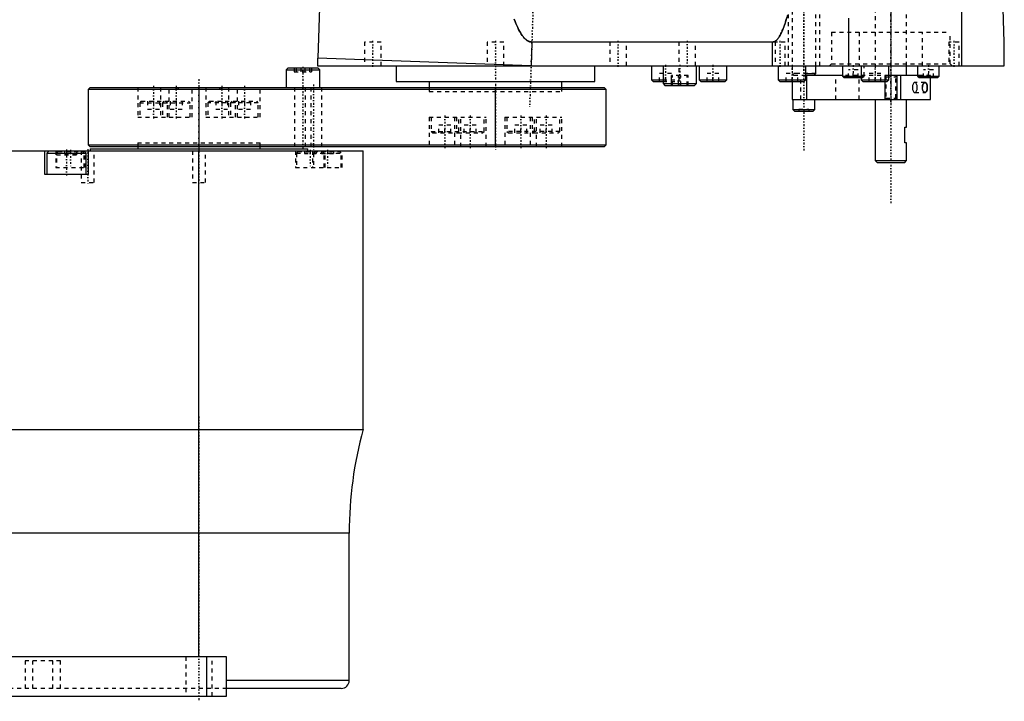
# Model space of a CAD drawing. Extents: x -209 to 204, y -3 to 513.
# Tile 2 of 3: x -45 to 204, y -3 to 169. Entities that reach past the tile are written whole.
import ezdxf

# ---------------------------------------------------------------- set-up
doc = ezdxf.new("R2010")
doc.units = 0
doc.linetypes.add('CENTER', pattern=[1.5, 0.45, -0.5, 0.05, -0.5])
doc.linetypes.add('DASHED', pattern=[2, 1, -1])
for name, color, linetype in [('AM_0', 7, 'CONTINUOUS'), ('AM_10', 7, 'CONTINUOUS'), ('AM_3', 7, 'DASHED'), ('AM_7', 7, 'CENTER')]:
    doc.layers.add(name, color=color, linetype=linetype)

msp = doc.modelspace()

# ---------------------------------------------------------------- linework, layer by layer
at = {"layer": 'AM_0', "color": 7, "linetype": 'CONTINUOUS'}
for p, q in [((192.98, 157.5), (192.98, 358.3)), ((203.7, 163.5), (196.9, 358.3)), ((36.28, 338.3), (30.03, 159.38)), ((164.38, 157.5), (164.38, 169.5)), ((84.21, 163.5), (84, 157.5)), ((145.1, 163.5), (84.21, 163.5)), ((145.1, 157.5), (145.1, 163.5)), ((203.7, 157.5), (203.7, 163.5)), ((22.53, 157), (22.03, 156.5)), ((22.53, 157), (30.03, 157)), ((30, 159.39), (30, 157.5)), ((84, 157.5), (30, 159.39)), ((30, 157.5), (203.7, 157.5)), ((30.53, 156.5), (30.03, 157)), ((49.9, 157.5), (49.9, 153.5)), ((100.1, 153.5), (100.1, 157.5)), ((114.5, 157.5), (114.5, 153.9)), ((117.37, 157.5), (117.37, 153)), ((125.87, 153), (125.87, 157.5)), ((126.5, 157.5), (126.5, 153.9)), ((133.5, 153.9), (133.5, 157.5)), ((146.5, 157.5), (146.5, 153.9)), ((153.5, 153.9), (153.5, 157.5)), ((156, 155.5), (156, 157.5)), ((162.75, 157.5), (162.75, 154.9)), ((167.5, 157.5), (167.5, 153.9)), ((174.5, 153.9), (174.5, 157.5)), ((179, 155), (179, 157.5)), ((181.75, 157.5), (181.75, 154.9)), ((187.25, 154.9), (187.25, 157.5)), ((22.03, 156.5), (22.03, 152)), ((22.03, 156.5), (30.53, 156.5)), ((30.53, 152), (30.53, 156.5)), ((153.5, 155.5), (156, 155.5)), ((162.75, 155), (153.5, 155)), ((153.76, 149), (153.76, 155)), ((155.5, 155), (156, 155.5)), ((162.75, 154.9), (163.15, 154.5)), ((162.75, 154.9), (167.5, 154.9)), ((163.15, 154.5), (167.5, 154.5)), ((181.76, 155), (174.5, 155)), ((177.53, 149), (177.53, 155)), ((181.75, 154.9), (182.15, 154.5)), ((181.75, 154.9), (187.25, 154.9)), ((182.15, 154.5), (186.85, 154.5)), ((185, 149), (185, 154.5)), ((186.85, 154.5), (187.25, 154.9)), ((-27.5, 152), (-28, 151.5)), ((-27.5, 152), (102.5, 152)), ((0, 152), (0, 137)), ((49.9, 153.5), (100.1, 153.5)), ((58.25, 153.5), (58.25, 152)), ((75, 137), (75, 152)), ((91.75, 152), (91.75, 153.5)), ((103, 151.5), (102.5, 152)), ((114.5, 153.9), (114.9, 153.5)), ((114.5, 153.9), (117.37, 153.9)), ((114.9, 153.5), (117.37, 153.5)), ((117.37, 153), (117.87, 152.5)), ((117.37, 153), (125.87, 153)), ((117.87, 152.5), (125.37, 152.5)), ((125.37, 152.5), (125.87, 153)), ((126.5, 153.9), (126.9, 153.5)), ((126.5, 153.9), (133.5, 153.9)), ((126.9, 153.5), (133.1, 153.5)), ((133.1, 153.5), (133.5, 153.9)), ((146.5, 153.9), (146.9, 153.5)), ((146.5, 153.9), (153.5, 153.9)), ((146.9, 153.5), (153.1, 153.5)), ((150, 153.5), (150, 149)), ((153.1, 153.5), (153.5, 153.9)), ((167.5, 153.9), (167.9, 153.5)), ((167.5, 153.9), (174.5, 153.9)), ((167.9, 153.5), (174.1, 153.5)), ((174.1, 153.5), (174.5, 153.9)), ((-28, 151.5), (-28, 137.5)), ((103, 151.5), (-28, 151.5)), ((103, 137.5), (103, 151.5)), ((150, 149), (185, 149)), ((150.25, 149), (150.25, 146.4)), ((155.75, 146.4), (155.75, 149)), ((171, 149), (171, 133.5)), ((179, 142), (179, 149)), ((150.25, 146.4), (150.65, 146)), ((150.25, 146.4), (155.75, 146.4)), ((150.65, 146), (155.35, 146)), ((155.35, 146), (155.75, 146.4)), ((178.5, 142), (179, 142)), ((178.5, 138), (178.5, 142)), ((-28, 137.5), (-27.5, 137)), ((-28, 137.5), (103, 137.5)), ((102.5, 137), (-27.5, 137)), ((-15.5, 137), (-15.5, 136.5)), ((15.5, 136.5), (15.5, 137)), ((102.5, 137), (103, 137.5)), ((179, 138), (178.5, 138)), ((179, 133.5), (179, 138)), ((-175, 136), (41.5, 136)), ((-39, 130), (-39, 136)), ((-37.9, 136), (-38.5, 135.4)), ((-38.5, 135.4), (-38.5, 130)), ((-38.5, 135.4), (-28.5, 135.4)), ((-28.5, 135.4), (-29.1, 136)), ((-28.5, 130), (-28.5, 135.4)), ((-28, 136), (-28, 130)), ((-27.5, 136.5), (-27.5, 136)), ((-27.5, 136.5), (27.5, 136.5)), ((0, 8), (0, 136)), ((27.5, 136), (27.5, 136.5)), ((41.5, 65.52), (41.5, 136)), ((171, 133.5), (171.5, 133)), ((171, 133.5), (179, 133.5)), ((171.5, 133), (178.5, 133)), ((178.5, 133), (179, 133.5)), ((-28, 130), (-39, 130)), ((-126.95, 65.52), (41.5, 65.52)), ((38, 39.3), (-126.95, 39.3)), ((38, 2), (38, 39.3)), ((7, 8), (-157.3, 8)), ((2, -2), (2, 8)), ((7, -2), (7, 8)), ((38, 2), (7, 2)), ((36, 0), (7, 0)), ((-131, -2), (7, -2))]:
    msp.add_line(p, q, dxfattribs=at)
for points in [[(148.86, 170.28, 0), (148.18, 168.04, 0), (147.78, 166.94, 0), (147.67, 166.66, 0), (147.55, 166.38, 0), (147.5, 166.25, 0), (147.44, 166.12, 0), (147.33, 165.87, 0), (147.21, 165.63, 0), (147.16, 165.52, 0), (147.1, 165.41, 0), (146.98, 165.2, 0), (146.87, 165, 0), (146.81, 164.9, 0), (146.76, 164.81, 0), (146.64, 164.64, 0), (146.53, 164.47, 0), (146.41, 164.32, 0), (146.3, 164.19, 0), (146.19, 164.06, 0), (146.13, 164.01, 0), (146.07, 163.95, 0), (145.96, 163.85, 0), (145.89, 163.8, 0), (145.87, 163.78, 0), (145.85, 163.77, 0), (145.84, 163.76, 0), (145.83, 163.76, 0), (145.81, 163.74, 0), (145.8, 163.73, 0), (145.78, 163.72, 0), (145.76, 163.71, 0), (145.74, 163.69, 0), (145.73, 163.69, 0), (145.72, 163.68, 0), (145.7, 163.67, 0), (145.68, 163.66, 0), (145.66, 163.65, 0), (145.64, 163.64, 0), (145.62, 163.63, 0), (145.61, 163.63, 0), (145.6, 163.62, 0), (145.59, 163.61, 0), (145.57, 163.6, 0), (145.55, 163.6, 0), (145.53, 163.59, 0), (145.51, 163.58, 0), (145.5, 163.58, 0), (145.49, 163.57, 0), (145.47, 163.57, 0), (145.45, 163.56, 0), (145.44, 163.56, 0), (145.43, 163.55, 0), (145.41, 163.55, 0), (145.4, 163.54, 0), (145.39, 163.54, 0), (145.38, 163.54, 0), (145.36, 163.53, 0), (145.34, 163.53, 0), (145.32, 163.52, 0), (145.3, 163.52, 0), (145.28, 163.52, 0), (145.27, 163.51, 0), (145.26, 163.51, 0), (145.24, 163.51, 0), (145.22, 163.51, 0), (145.2, 163.51, 0), (145.19, 163.5, 0), (145.17, 163.5, 0), (145.16, 163.5, 0), (145.15, 163.5, 0), (145.13, 163.5, 0), (145.11, 163.5, 0), (145.1, 163.5, 0)], [(84.21, 163.5, 0), (84.19, 163.5, 0), (84.15, 163.5, 0), (84.11, 163.5, 0), (84.09, 163.5, 0), (84.07, 163.51, 0), (84.03, 163.51, 0), (83.99, 163.51, 0), (83.95, 163.52, 0), (83.91, 163.52, 0), (83.87, 163.53, 0), (83.85, 163.53, 0), (83.83, 163.54, 0), (83.79, 163.55, 0), (83.75, 163.56, 0), (83.71, 163.57, 0), (83.67, 163.58, 0), (83.63, 163.59, 0), (83.61, 163.6, 0), (83.59, 163.6, 0), (83.55, 163.62, 0), (83.51, 163.63, 0), (83.49, 163.64, 0), (83.47, 163.65, 0), (83.43, 163.66, 0), (83.4, 163.68, 0), (83.38, 163.69, 0), (83.36, 163.7, 0), (83.32, 163.71, 0), (83.28, 163.73, 0), (83.24, 163.75, 0), (83.2, 163.78, 0), (83.16, 163.8, 0), (83.14, 163.81, 0), (83.12, 163.82, 0), (83.08, 163.84, 0), (83.04, 163.87, 0), (83, 163.89, 0), (82.96, 163.92, 0), (82.92, 163.95, 0), (82.9, 163.96, 0), (82.89, 163.98, 0), (82.85, 164.01, 0), (82.81, 164.03, 0), (82.77, 164.07, 0), (82.73, 164.1, 0), (82.69, 164.13, 0), (82.67, 164.15, 0), (82.65, 164.16, 0), (82.61, 164.2, 0), (82.57, 164.23, 0), (82.54, 164.27, 0), (82.5, 164.3, 0), (82.46, 164.34, 0), (82.44, 164.36, 0), (82.42, 164.38, 0), (82.38, 164.42, 0), (82.34, 164.46, 0), (82.21, 164.6, 0), (82.09, 164.74, 0), (81.98, 164.88, 0), (81.75, 165.18, 0), (81.52, 165.52, 0), (81.29, 165.89, 0), (81.07, 166.28, 0), (80.84, 166.71, 0), (80.73, 166.94, 0), (80.62, 167.17, 0), (80.4, 167.66, 0), (80.17, 168.18, 0), (80.06, 168.45, 0), (79.95, 168.73, 0), (79.73, 169.31, 0)], [(183.66, 150.75, 0), (183.65, 150.75, 0), (183.63, 150.75, 0), (183.62, 150.75, 0), (183.61, 150.75, 0), (183.6, 150.76, 0), (183.58, 150.76, 0), (183.56, 150.77, 0), (183.54, 150.77, 0), (183.52, 150.78, 0), (183.5, 150.79, 0), (183.5, 150.79, 0), (183.49, 150.8, 0), (183.47, 150.81, 0), (183.45, 150.82, 0), (183.43, 150.83, 0), (183.41, 150.85, 0), (183.39, 150.86, 0), (183.38, 150.87, 0), (183.37, 150.88, 0), (183.36, 150.89, 0), (183.34, 150.91, 0), (183.33, 150.92, 0), (183.32, 150.93, 0), (183.3, 150.95, 0), (183.29, 150.97, 0), (183.28, 150.98, 0), (183.27, 150.99, 0), (183.25, 151.01, 0), (183.24, 151.03, 0), (183.22, 151.06, 0), (183.21, 151.08, 0), (183.19, 151.1, 0), (183.18, 151.12, 0), (183.18, 151.13, 0), (183.16, 151.15, 0), (183.15, 151.18, 0), (183.14, 151.21, 0), (183.12, 151.24, 0), (183.11, 151.27, 0), (183.1, 151.28, 0), (183.1, 151.29, 0), (183.09, 151.33, 0), (183.07, 151.36, 0), (183.06, 151.39, 0), (183.05, 151.42, 0), (183.04, 151.45, 0), (183.04, 151.47, 0), (183.03, 151.49, 0), (183.02, 151.52, 0), (183.02, 151.56, 0), (183.01, 151.59, 0), (183, 151.63, 0), (183, 151.66, 0), (182.99, 151.68, 0), (182.99, 151.7, 0), (182.98, 151.73, 0), (182.98, 151.77, 0), (182.98, 151.8, 0), (182.97, 151.84, 0), (182.97, 151.88, 0), (182.97, 151.89, 0), (182.97, 151.91, 0), (182.97, 151.95, 0), (182.97, 151.98, 0), (182.97, 152, 0), (182.97, 152.02, 0), (182.97, 152.05, 0), (182.97, 152.09, 0), (182.97, 152.11, 0), (182.97, 152.12, 0), (182.97, 152.16, 0), (182.98, 152.2, 0), (182.98, 152.23, 0), (182.98, 152.27, 0), (182.99, 152.3, 0), (182.99, 152.32, 0), (183, 152.34, 0), (183, 152.37, 0), (183.01, 152.41, 0), (183.02, 152.44, 0), (183.02, 152.48, 0), (183.03, 152.51, 0), (183.04, 152.53, 0), (183.04, 152.55, 0), (183.05, 152.58, 0), (183.06, 152.61, 0), (183.07, 152.64, 0), (183.09, 152.67, 0), (183.1, 152.71, 0), (183.1, 152.72, 0), (183.11, 152.73, 0), (183.12, 152.76, 0), (183.14, 152.79, 0), (183.15, 152.82, 0), (183.16, 152.85, 0), (183.18, 152.87, 0), (183.18, 152.88, 0), (183.19, 152.9, 0), (183.21, 152.92, 0), (183.22, 152.94, 0), (183.24, 152.97, 0), (183.25, 152.99, 0), (183.27, 153.01, 0), (183.28, 153.02, 0), (183.29, 153.03, 0), (183.3, 153.05, 0), (183.32, 153.07, 0), (183.33, 153.08, 0), (183.34, 153.09, 0), (183.36, 153.11, 0), (183.37, 153.12, 0), (183.38, 153.13, 0), (183.39, 153.14, 0), (183.41, 153.15, 0), (183.43, 153.17, 0), (183.45, 153.18, 0), (183.47, 153.19, 0), (183.49, 153.2, 0), (183.5, 153.21, 0), (183.5, 153.21, 0), (183.52, 153.22, 0), (183.54, 153.23, 0), (183.56, 153.23, 0), (183.58, 153.24, 0), (183.6, 153.24, 0), (183.61, 153.25, 0), (183.62, 153.25, 0), (183.63, 153.25, 0), (183.65, 153.25, 0), (183.66, 153.25, 0)], [(183.66, 153.25, 0), (183.66, 153.25, 0), (183.67, 153.25, 0), (183.68, 153.25, 0), (183.69, 153.25, 0), (183.69, 153.25, 0), (183.7, 153.25, 0), (183.71, 153.25, 0), (183.72, 153.24, 0), (183.73, 153.24, 0), (183.73, 153.24, 0), (183.74, 153.24, 0), (183.74, 153.24, 0), (183.75, 153.24, 0), (183.76, 153.23, 0), (183.77, 153.23, 0), (183.78, 153.23, 0), (183.79, 153.22, 0), (183.79, 153.22, 0), (183.8, 153.22, 0), (183.8, 153.21, 0), (183.81, 153.21, 0), (183.82, 153.21, 0), (183.82, 153.21, 0), (183.83, 153.2, 0), (183.84, 153.2, 0), (183.84, 153.19, 0), (183.85, 153.19, 0), (183.85, 153.18, 0), (183.86, 153.18, 0), (183.87, 153.17, 0), (183.88, 153.17, 0), (183.89, 153.16, 0), (183.89, 153.15, 0), (183.89, 153.15, 0), (183.9, 153.14, 0), (183.91, 153.14, 0), (183.92, 153.13, 0), (183.92, 153.12, 0), (183.93, 153.11, 0), (183.94, 153.11, 0), (183.94, 153.1, 0), (183.95, 153.09, 0), (183.95, 153.09, 0), (183.96, 153.08, 0), (183.97, 153.07, 0), (183.97, 153.06, 0), (183.98, 153.05, 0), (183.98, 153.05, 0), (183.99, 153.04, 0), (183.99, 153.03, 0), (184, 153.02, 0), (184.01, 153.01, 0), (184.01, 152.99, 0), (184.02, 152.99, 0), (184.02, 152.98, 0), (184.03, 152.97, 0), (184.03, 152.96, 0), (184.04, 152.95, 0), (184.04, 152.94, 0), (184.05, 152.93, 0), (184.05, 152.92, 0), (184.05, 152.91, 0), (184.06, 152.9, 0), (184.07, 152.89, 0), (184.07, 152.88, 0), (184.07, 152.88, 0), (184.08, 152.87, 0), (184.08, 152.85, 0), (184.08, 152.85, 0), (184.09, 152.84, 0), (184.09, 152.83, 0), (184.1, 152.81, 0), (184.1, 152.8, 0), (184.11, 152.79, 0), (184.11, 152.77, 0), (184.11, 152.76, 0), (184.11, 152.76, 0), (184.12, 152.74, 0), (184.12, 152.73, 0), (184.13, 152.71, 0), (184.13, 152.7, 0), (184.14, 152.68, 0), (184.14, 152.67, 0), (184.14, 152.67, 0), (184.14, 152.65, 0), (184.15, 152.64, 0), (184.15, 152.62, 0), (184.16, 152.6, 0), (184.16, 152.59, 0), (184.16, 152.58, 0), (184.16, 152.57, 0), (184.17, 152.55, 0), (184.17, 152.54, 0), (184.17, 152.52, 0), (184.18, 152.5, 0), (184.18, 152.49, 0), (184.18, 152.48, 0), (184.18, 152.47, 0), (184.18, 152.45, 0), (184.19, 152.44, 0), (184.19, 152.42, 0), (184.19, 152.4, 0), (184.19, 152.38, 0), (184.19, 152.37, 0), (184.2, 152.37, 0), (184.2, 152.35, 0), (184.2, 152.33, 0), (184.2, 152.32, 0), (184.2, 152.31, 0), (184.2, 152.29, 0), (184.21, 152.28, 0), (184.21, 152.27, 0), (184.21, 152.26, 0), (184.21, 152.24, 0), (184.21, 152.22, 0), (184.21, 152.2, 0), (184.21, 152.19, 0), (184.21, 152.17, 0), (184.21, 152.16, 0), (184.21, 152.15, 0), (184.21, 152.13, 0), (184.22, 152.11, 0), (184.22, 152.1, 0), (184.22, 152.08, 0), (184.22, 152.06, 0), (184.22, 152.05, 0), (184.22, 152.04, 0), (184.22, 152.03, 0), (184.22, 152.01, 0), (184.22, 152, 0)], [(184.22, 152, 0), (184.22, 151.99, 0), (184.22, 151.97, 0), (184.22, 151.96, 0), (184.22, 151.95, 0), (184.22, 151.94, 0), (184.22, 151.92, 0), (184.22, 151.9, 0), (184.22, 151.89, 0), (184.21, 151.87, 0), (184.21, 151.85, 0), (184.21, 151.84, 0), (184.21, 151.83, 0), (184.21, 151.81, 0), (184.21, 151.8, 0), (184.21, 151.78, 0), (184.21, 151.76, 0), (184.21, 151.74, 0), (184.21, 151.73, 0), (184.21, 151.72, 0), (184.2, 151.71, 0), (184.2, 151.69, 0), (184.2, 151.68, 0), (184.2, 151.67, 0), (184.2, 151.65, 0), (184.2, 151.63, 0), (184.19, 151.63, 0), (184.19, 151.62, 0), (184.19, 151.6, 0), (184.19, 151.58, 0), (184.19, 151.56, 0), (184.18, 151.55, 0), (184.18, 151.53, 0), (184.18, 151.52, 0), (184.18, 151.51, 0), (184.18, 151.5, 0), (184.17, 151.48, 0), (184.17, 151.46, 0), (184.17, 151.45, 0), (184.16, 151.43, 0), (184.16, 151.42, 0), (184.16, 151.41, 0), (184.16, 151.4, 0), (184.15, 151.38, 0), (184.15, 151.36, 0), (184.14, 151.35, 0), (184.14, 151.33, 0), (184.14, 151.33, 0), (184.14, 151.32, 0), (184.13, 151.3, 0), (184.13, 151.29, 0), (184.12, 151.27, 0), (184.12, 151.26, 0), (184.11, 151.24, 0), (184.11, 151.24, 0), (184.11, 151.23, 0), (184.11, 151.21, 0), (184.1, 151.2, 0), (184.1, 151.19, 0), (184.09, 151.17, 0), (184.09, 151.16, 0), (184.08, 151.15, 0), (184.08, 151.15, 0), (184.08, 151.13, 0), (184.07, 151.12, 0), (184.07, 151.12, 0), (184.07, 151.11, 0), (184.06, 151.1, 0), (184.05, 151.09, 0), (184.05, 151.08, 0), (184.05, 151.07, 0), (184.04, 151.06, 0), (184.04, 151.05, 0), (184.03, 151.04, 0), (184.03, 151.03, 0), (184.02, 151.02, 0), (184.02, 151.01, 0), (184.01, 151.01, 0), (184.01, 150.99, 0), (184, 150.98, 0), (183.99, 150.97, 0), (183.99, 150.96, 0), (183.98, 150.95, 0), (183.98, 150.95, 0), (183.97, 150.94, 0), (183.97, 150.93, 0), (183.96, 150.92, 0), (183.95, 150.91, 0), (183.95, 150.91, 0), (183.94, 150.9, 0), (183.94, 150.89, 0), (183.93, 150.89, 0), (183.92, 150.88, 0), (183.92, 150.87, 0), (183.91, 150.86, 0), (183.9, 150.86, 0), (183.89, 150.85, 0), (183.89, 150.85, 0), (183.89, 150.84, 0), (183.88, 150.83, 0), (183.87, 150.83, 0), (183.86, 150.82, 0), (183.85, 150.82, 0), (183.85, 150.81, 0), (183.84, 150.81, 0), (183.84, 150.8, 0), (183.83, 150.8, 0), (183.82, 150.79, 0), (183.82, 150.79, 0), (183.81, 150.79, 0), (183.8, 150.79, 0), (183.8, 150.78, 0), (183.79, 150.78, 0), (183.79, 150.78, 0), (183.78, 150.77, 0), (183.77, 150.77, 0), (183.76, 150.77, 0), (183.75, 150.76, 0), (183.74, 150.76, 0), (183.74, 150.76, 0), (183.73, 150.76, 0), (183.73, 150.76, 0), (183.72, 150.76, 0), (183.71, 150.75, 0), (183.7, 150.75, 0), (183.69, 150.75, 0), (183.69, 150.75, 0), (183.68, 150.75, 0), (183.67, 150.75, 0), (183.66, 150.75, 0), (183.66, 150.75, 0)]]:
    msp.add_polyline3d(points, dxfattribs=at)
for centre, radius, start, end in [((138, 39.3), 100, 164.7964, 180), ((36, 2), 2, 270, 0)]:
    msp.add_arc(centre, radius, start, end, dxfattribs=at)
at = {"layer": 'AM_10', "color": 7, "linetype": 'CONTINUOUS'}
for p, q in [((173.5, 155), (173.5, 149)), ((176.5, 155), (176.5, 149))]:
    msp.add_line(p, q, dxfattribs=at)
at = {"layer": 'AM_3', "color": 6, "linetype": 'DASHED'}
for p, q in [((150, 341.5), (150, 155.5)), ((156, 157.5), (156, 341.5)), ((171, 342), (171, 155.5)), ((179, 157.5), (179, 342)), ((149, 182.5), (149, 157.5)), ((157, 157.5), (157, 182.5)), ((160, 166), (160, 158)), ((160, 166), (190, 166)), ((167, 166), (167, 157.5)), ((183, 157.5), (183, 166)), ((190, 158), (190, 166)), ((41.9, 163.5), (41.9, 157.5)), ((46.1, 163.5), (41.9, 163.5)), ((46.1, 157.5), (46.1, 163.5)), ((72.9, 163.5), (72.9, 157.5)), ((77.1, 163.5), (72.9, 163.5)), ((77.1, 157.5), (77.1, 163.5)), ((103.9, 163.5), (103.9, 157.5)), ((108.1, 157.5), (108.1, 163.5)), ((121.37, 163.5), (121.37, 157.5)), ((125.57, 157.5), (125.57, 163.5)), ((145.7, 163.5), (145.7, 157.5)), ((148.3, 163.5), (145.7, 163.5)), ((148.3, 157.5), (148.3, 163.5)), ((189.7, 163.5), (189.7, 157.5)), ((192.3, 163.5), (189.7, 163.5)), ((192.3, 157.5), (192.3, 163.5)), ((24.07, 157), (24.07, 156)), ((24.59, 157), (24.59, 156)), ((25.76, 157), (25.76, 156)), ((26.8, 157), (26.8, 156)), ((27.97, 157), (27.97, 156)), ((28.49, 157), (28.49, 156)), ((121.5, 153.9), (121.5, 157.5)), ((160, 158), (159.5, 157.5)), ((160, 158), (190, 158)), ((168.25, 154.9), (168.25, 157.5)), ((190.5, 157.5), (190, 158)), ((24.07, 156), (28.49, 156)), ((116.5, 153.5), (116.5, 155.5)), ((119.5, 155.5), (116.5, 155.5)), ((118, 153.5), (118, 155.5)), ((119.49, 152.5), (119.49, 155)), ((123.74, 155), (119.49, 155)), ((119.5, 153.5), (119.5, 155.5)), ((119.77, 152.5), (119.77, 155)), ((121.33, 152.5), (121.33, 155)), ((121.9, 152.5), (121.9, 155)), ((123.46, 152.5), (123.46, 155)), ((123.74, 152.5), (123.74, 155)), ((128.5, 153.5), (128.5, 155.5)), ((131.5, 155.5), (128.5, 155.5)), ((130, 153.5), (130, 155.5)), ((131.5, 153.5), (131.5, 155.5)), ((148.5, 153.5), (148.5, 155.5)), ((151.5, 155.5), (148.5, 155.5)), ((150, 155.5), (150.5, 155)), ((150, 153.5), (150, 155.5)), ((153.5, 155), (150, 155)), ((156, 155.5), (151.5, 155.5)), ((151.5, 153.5), (151.5, 155.5)), ((152.22, 149), (152.22, 155)), ((161.07, 149), (161.07, 155)), ((174.5, 155), (162.75, 155)), ((164.25, 154.5), (164.25, 156.5)), ((166.75, 156.5), (164.25, 156.5)), ((165.5, 154.5), (165.5, 156.5)), ((166.75, 154.5), (166.75, 156.5)), ((167, 149), (167, 155)), ((167.5, 154.9), (168.25, 154.9)), ((167.5, 154.5), (167.85, 154.5)), ((167.85, 154.5), (168.25, 154.9)), ((169.5, 153.5), (169.5, 155.5)), ((172.5, 155.5), (169.5, 155.5)), ((171, 153.5), (171, 155.5)), ((172.5, 153.5), (172.5, 155.5)), ((173.5, 155), (173.77, 154.73)), ((173.77, 154.73), (173.77, 149.27)), ((173.77, 154.73), (176.23, 154.73)), ((176.23, 154.73), (176.5, 155)), ((176.23, 149.27), (176.23, 154.73)), ((185, 155), (181.76, 155)), ((183.25, 154.5), (183.25, 156.5)), ((185.75, 156.5), (183.25, 156.5)), ((184.5, 154.5), (184.5, 156.5)), ((185, 154.5), (185, 155)), ((185.75, 154.5), (185.75, 156.5)), ((-15.5, 152), (-15.5, 144.5)), ((-9.75, 152), (-9.75, 144.5)), ((-7.5, 144.5), (-7.5, 152)), ((-6, 152), (-5.5, 151.5)), ((-5, 152), (-5.5, 151.5)), ((-1.75, 144.5), (-1.75, 152)), ((1.75, 152), (1.75, 144.5)), ((5.5, 151.5), (5, 152)), ((5.5, 151.5), (6, 152)), ((7.5, 152), (7.5, 144.5)), ((9.75, 144.5), (9.75, 152)), ((15.5, 144.5), (15.5, 152)), ((24.18, 152), (24.18, 137)), ((26.87, 152), (26.87, 137)), ((28.38, 137), (28.38, 152)), ((31.07, 137), (31.07, 152)), ((58.25, 152), (58.25, 151)), ((91.75, 151), (91.75, 152)), ((117.37, 153.9), (121.5, 153.9)), ((117.37, 153.5), (121.1, 153.5)), ((121.1, 153.5), (121.5, 153.9)), ((183.66, 153.25), (181.06, 153.25)), ((58.25, 151), (91.75, 151)), ((58.25, 151), (91.75, 151)), ((181.06, 150.75), (183.66, 150.75)), ((-14.6, 148.5), (-15, 148.1)), ((-15, 148.1), (-15, 144.5)), ((-15, 148.1), (-2.25, 148.1)), ((-14.6, 148.5), (-2.65, 148.5)), ((-13, 148.5), (-13, 146.5)), ((-11.5, 148.5), (-11.5, 146.5)), ((-10, 148.5), (-10, 146.5)), ((-8.85, 148.5), (-9.25, 148.1)), ((-9.25, 148.1), (-9.25, 144.5)), ((-8, 148.1), (-8.4, 148.5)), ((-8, 144.5), (-8, 148.1)), ((-7.25, 148.5), (-7.25, 146.5)), ((-5.75, 148.5), (-5.75, 146.5)), ((-4.25, 148.5), (-4.25, 146.5)), ((-2.25, 148.1), (-2.65, 148.5)), ((-2.25, 144.5), (-2.25, 148.1)), ((2.65, 148.5), (2.25, 148.1)), ((2.25, 148.1), (2.25, 144.5)), ((15, 148.1), (2.25, 148.1)), ((2.65, 148.5), (14.6, 148.5)), ((4.25, 148.5), (4.25, 146.5)), ((5.75, 148.5), (5.75, 146.5)), ((7.25, 148.5), (7.25, 146.5)), ((8.4, 148.5), (8, 148.1)), ((8, 148.1), (8, 144.5)), ((9.25, 148.1), (8.85, 148.5)), ((9.25, 144.5), (9.25, 148.1)), ((10, 148.5), (10, 146.5)), ((11.5, 148.5), (11.5, 146.5)), ((13, 148.5), (13, 146.5)), ((15, 148.1), (14.6, 148.5)), ((15, 144.5), (15, 148.1)), ((173.77, 149.27), (173.5, 149)), ((173.77, 149.27), (176.23, 149.27)), ((176.5, 149), (176.23, 149.27)), ((-15.5, 144.5), (-1.75, 144.5)), ((-13, 146.5), (-10, 146.5)), ((-7.25, 146.5), (-4.25, 146.5)), ((1.75, 144.5), (15.5, 144.5)), ((4.25, 146.5), (7.25, 146.5)), ((10, 146.5), (13, 146.5)), ((58.2, 144.5), (58.2, 137)), ((58.2, 144.5), (72.6, 144.5)), ((58.7, 144.5), (58.7, 140.9)), ((64.6, 144.5), (64.6, 137)), ((65.1, 144.5), (65.1, 140.9)), ((65.7, 140.9), (65.7, 144.5)), ((66.2, 137), (66.2, 144.5)), ((72.1, 140.9), (72.1, 144.5)), ((72.6, 137), (72.6, 144.5)), ((77.4, 144.5), (77.4, 137)), ((77.4, 144.5), (91.8, 144.5)), ((77.9, 144.5), (77.9, 140.9)), ((83.8, 144.5), (83.8, 137)), ((84.3, 144.5), (84.3, 140.9)), ((84.9, 140.9), (84.9, 144.5)), ((85.4, 137), (85.4, 144.5)), ((91.3, 140.9), (91.3, 144.5)), ((91.8, 137), (91.8, 144.5)), ((151.75, 146.5), (154.25, 146.5)), ((151.75, 146.5), (151.75, 146)), ((153, 146.5), (153, 146)), ((154.25, 146.5), (154.25, 146)), ((63.7, 142.5), (60.7, 142.5)), ((60.7, 140.5), (60.7, 142.5)), ((62.2, 140.5), (62.2, 142.5)), ((63.7, 140.5), (63.7, 142.5)), ((70.1, 142.5), (67.1, 142.5)), ((67.1, 140.5), (67.1, 142.5)), ((68.6, 140.5), (68.6, 142.5)), ((70.1, 140.5), (70.1, 142.5)), ((82.9, 142.5), (79.9, 142.5)), ((79.9, 140.5), (79.9, 142.5)), ((81.4, 140.5), (81.4, 142.5)), ((82.9, 140.5), (82.9, 142.5)), ((89.3, 142.5), (86.3, 142.5)), ((86.3, 140.5), (86.3, 142.5)), ((87.8, 140.5), (87.8, 142.5)), ((89.3, 140.5), (89.3, 142.5)), ((58.7, 140.9), (59.1, 140.5)), ((58.7, 140.9), (72.1, 140.9)), ((59.1, 140.5), (65.3, 140.5)), ((65.1, 140.9), (65.5, 140.5)), ((65.3, 140.5), (65.7, 140.9)), ((65.5, 140.5), (71.7, 140.5)), ((71.7, 140.5), (72.1, 140.9)), ((77.9, 140.9), (78.3, 140.5)), ((91.3, 140.9), (77.9, 140.9)), ((78.3, 140.5), (84.5, 140.5)), ((84.3, 140.9), (84.7, 140.5)), ((84.5, 140.5), (84.9, 140.9)), ((84.7, 140.5), (90.9, 140.5)), ((90.9, 140.5), (91.3, 140.9)), ((-15.5, 138), (15.5, 138)), ((-15.5, 138), (-15.5, 137)), ((-15.5, 138), (15.5, 138)), ((15.5, 137), (15.5, 138)), ((-36.25, 136), (-36.25, 131.8)), ((-36, 136), (-36, 131.8)), ((-35.6, 135.8), (-36, 135.4)), ((-36, 135), (-31, 135)), ((-35.6, 135.8), (-29.4, 135.8)), ((-34, 135.8), (-34, 135.3)), ((-34, 135.3), (-31, 135.3)), ((-33.5, 136), (-33.5, 135)), ((-32.5, 135.8), (-32.5, 135.3)), ((-31, 136), (-31, 135)), ((-29.8, 136), (-29.8, 128)), ((-29, 135.4), (-29.4, 135.8)), ((-29, 131.8), (-29, 135.4)), ((-28.75, 131.8), (-28.75, 136)), ((-26.5, 128), (-26.5, 136)), ((-1.65, 136), (-1.65, 128)), ((1.65, 128), (1.65, 136)), ((24.4, 136), (24.4, 131.8)), ((25.05, 135.8), (24.65, 135.4)), ((24.65, 135.4), (24.65, 131.8)), ((24.65, 135.4), (36, 135.4)), ((25.05, 135.8), (35.6, 135.8)), ((26.65, 135.8), (26.65, 135.3)), ((26.65, 135.3), (29.65, 135.3)), ((28.15, 135.8), (28.15, 135.3)), ((28.75, 136), (28.75, 131.8)), ((29.4, 135.8), (29, 135.4)), ((29, 135.4), (29, 131.8)), ((29.65, 135.8), (29.65, 135.3)), ((31, 135.8), (31, 135.3)), ((31, 135.3), (34, 135.3)), ((31.65, 135.4), (31.25, 135.8)), ((31.65, 131.8), (31.65, 135.4)), ((31.9, 131.8), (31.9, 136)), ((32.5, 135.8), (32.5, 135.3)), ((34, 135.8), (34, 135.3)), ((36, 135.4), (35.6, 135.8)), ((36, 131.8), (36, 135.4)), ((36.25, 131.8), (36.25, 136)), ((-36.25, 131.8), (-28.75, 131.8)), ((24.4, 131.8), (36.25, 131.8)), ((-29.8, 128), (-26.5, 128)), ((-1.65, 128), (1.65, 128)), ((-3.3, 8), (-3.3, -2)), ((3.3, -2), (3.3, 8)), ((-44, 7), (-44, 0)), ((-35, 7), (-44, 7)), ((-42, 0), (-42, 7)), ((-37, 0), (-37, 7)), ((-35, 0), (-35, 7)), ((7, 0), (-131, 0)), ((7, 0), (7, 2))]:
    msp.add_line(p, q, dxfattribs=at)
msp.add_lwpolyline([(181.06, 150.75), (181.18, 150.77), (181.3, 150.85), (181.41, 150.96), (181.5, 151.12), (181.58, 151.31), (181.64, 151.52), (181.68, 151.76), (181.69, 152), (181.68, 152.24), (181.64, 152.48), (181.58, 152.69), (181.5, 152.88), (181.41, 153.04), (181.3, 153.15), (181.18, 153.23), (181.06, 153.25), (180.94, 153.23), (180.82, 153.15), (180.71, 153.04), (180.62, 152.88), (180.54, 152.69), (180.48, 152.48), (180.45, 152.24), (180.44, 152), (180.45, 151.76), (180.48, 151.52), (180.54, 151.31), (180.62, 151.12), (180.71, 150.96), (180.82, 150.85), (180.94, 150.77)], close=True, dxfattribs=at)
for points in [[(145.1, 163.5, 0), (145.11, 163.5, 0), (145.13, 163.5, 0), (145.15, 163.5, 0), (145.16, 163.5, 0), (145.17, 163.5, 0), (145.19, 163.5, 0), (145.2, 163.51, 0), (145.22, 163.51, 0), (145.24, 163.51, 0), (145.26, 163.51, 0), (145.27, 163.51, 0), (145.28, 163.52, 0), (145.3, 163.52, 0), (145.32, 163.52, 0), (145.34, 163.53, 0), (145.36, 163.53, 0), (145.38, 163.54, 0), (145.39, 163.54, 0), (145.4, 163.54, 0), (145.41, 163.55, 0), (145.43, 163.55, 0), (145.44, 163.56, 0), (145.45, 163.56, 0), (145.47, 163.57, 0), (145.49, 163.57, 0), (145.5, 163.58, 0), (145.51, 163.58, 0), (145.53, 163.59, 0), (145.55, 163.6, 0), (145.57, 163.6, 0), (145.59, 163.61, 0), (145.6, 163.62, 0), (145.61, 163.63, 0), (145.62, 163.63, 0), (145.64, 163.64, 0), (145.66, 163.65, 0), (145.68, 163.66, 0), (145.7, 163.67, 0), (145.72, 163.68, 0), (145.73, 163.69, 0), (145.74, 163.69, 0), (145.76, 163.71, 0), (145.78, 163.72, 0), (145.8, 163.73, 0), (145.81, 163.74, 0), (145.83, 163.76, 0), (145.84, 163.76, 0), (145.85, 163.77, 0), (145.87, 163.78, 0), (145.89, 163.8, 0), (145.96, 163.85, 0), (146.07, 163.95, 0), (146.13, 164.01, 0), (146.19, 164.06, 0), (146.3, 164.19, 0), (146.41, 164.32, 0), (146.53, 164.47, 0), (146.64, 164.64, 0), (146.76, 164.81, 0), (146.81, 164.9, 0), (146.87, 165, 0), (146.98, 165.2, 0), (147.1, 165.41, 0), (147.16, 165.52, 0), (147.21, 165.63, 0), (147.33, 165.87, 0), (147.44, 166.12, 0), (147.5, 166.25, 0), (147.55, 166.38, 0), (147.67, 166.66, 0), (147.78, 166.94, 0), (147.9, 167.24, 0), (148.01, 167.55, 0), (148.12, 167.88, 0), (148.18, 168.04, 0), (148.24, 168.21, 0), (148.35, 168.56, 0), (148.47, 168.92, 0), (148.86, 170.28, 0)], [(79.73, 169.31, 0), (79.95, 168.73, 0), (80.06, 168.45, 0), (80.17, 168.18, 0), (80.4, 167.66, 0), (80.62, 167.17, 0), (80.73, 166.94, 0), (80.84, 166.71, 0), (81.07, 166.28, 0), (81.29, 165.89, 0), (81.52, 165.52, 0), (81.75, 165.18, 0), (81.98, 164.88, 0), (82.09, 164.74, 0), (82.21, 164.6, 0), (82.44, 164.36, 0), (82.57, 164.23, 0), (82.61, 164.2, 0), (82.65, 164.16, 0), (82.67, 164.15, 0), (82.69, 164.13, 0), (82.73, 164.1, 0), (82.77, 164.07, 0), (82.81, 164.03, 0), (82.85, 164.01, 0), (82.89, 163.98, 0), (82.9, 163.96, 0), (82.92, 163.95, 0), (82.96, 163.92, 0), (83, 163.89, 0), (83.04, 163.87, 0), (83.08, 163.84, 0), (83.12, 163.82, 0), (83.14, 163.81, 0), (83.16, 163.8, 0), (83.2, 163.78, 0), (83.24, 163.75, 0), (83.28, 163.73, 0), (83.32, 163.71, 0), (83.36, 163.7, 0), (83.38, 163.69, 0), (83.4, 163.68, 0), (83.43, 163.66, 0), (83.47, 163.65, 0), (83.49, 163.64, 0), (83.51, 163.63, 0), (83.55, 163.62, 0), (83.59, 163.6, 0), (83.61, 163.6, 0), (83.63, 163.59, 0), (83.67, 163.58, 0), (83.71, 163.57, 0), (83.75, 163.56, 0), (83.79, 163.55, 0), (83.83, 163.54, 0), (83.85, 163.53, 0), (83.87, 163.53, 0), (83.91, 163.52, 0), (83.95, 163.52, 0), (83.99, 163.51, 0), (84.03, 163.51, 0), (84.07, 163.51, 0), (84.09, 163.5, 0), (84.11, 163.5, 0), (84.15, 163.5, 0), (84.19, 163.5, 0), (84.21, 163.5, 0)], [(183.01, 152.42, 0), (183.01, 152.41, 0), (183.01, 152.39, 0), (183, 152.37, 0), (183, 152.36, 0), (183, 152.35, 0), (182.99, 152.33, 0), (182.99, 152.31, 0), (182.99, 152.29, 0), (182.99, 152.27, 0), (182.98, 152.25, 0), (182.98, 152.24, 0), (182.98, 152.23, 0), (182.98, 152.21, 0), (182.98, 152.19, 0), (182.97, 152.17, 0), (182.97, 152.15, 0), (182.97, 152.13, 0), (182.97, 152.12, 0), (182.97, 152.11, 0), (182.97, 152.09, 0), (182.97, 152.07, 0), (182.97, 152.06, 0)], [(183.51, 153.21, 0), (183.49, 153.2, 0), (183.45, 153.18, 0), (183.42, 153.16, 0), (183.4, 153.15, 0), (183.38, 153.13, 0), (183.35, 153.1, 0), (183.32, 153.07, 0), (183.28, 153.03, 0), (183.25, 152.99, 0), (183.22, 152.95, 0), (183.21, 152.93, 0), (183.2, 152.9, 0), (183.17, 152.86, 0), (183.14, 152.81, 0), (183.12, 152.75, 0), (183.1, 152.7, 0), (183.07, 152.64, 0), (183.06, 152.61, 0), (183.05, 152.58, 0), (183.03, 152.52, 0), (183.02, 152.45, 0), (183.01, 152.42, 0)], [(183.66, 153.25, 0), (183.66, 153.25, 0), (183.65, 153.25, 0), (183.64, 153.25, 0), (183.64, 153.25, 0), (183.63, 153.25, 0), (183.62, 153.25, 0), (183.61, 153.25, 0), (183.61, 153.25, 0), (183.6, 153.24, 0), (183.59, 153.24, 0), (183.58, 153.24, 0), (183.58, 153.24, 0), (183.57, 153.24, 0), (183.56, 153.24, 0), (183.55, 153.23, 0), (183.55, 153.23, 0), (183.54, 153.23, 0), (183.53, 153.22, 0), (183.53, 153.22, 0), (183.52, 153.22, 0), (183.51, 153.22, 0), (183.51, 153.21, 0)], [(183.66, 150.75, 0), (183.67, 150.75, 0), (183.69, 150.75, 0), (183.7, 150.75, 0), (183.71, 150.75, 0), (183.72, 150.76, 0), (183.74, 150.76, 0), (183.76, 150.77, 0), (183.77, 150.77, 0), (183.79, 150.78, 0), (183.81, 150.79, 0), (183.82, 150.79, 0), (183.82, 150.8, 0), (183.84, 150.81, 0), (183.86, 150.82, 0), (183.87, 150.83, 0), (183.89, 150.85, 0), (183.91, 150.86, 0), (183.91, 150.87, 0), (183.92, 150.88, 0), (183.94, 150.89, 0), (183.95, 150.91, 0), (183.96, 150.92, 0), (183.96, 150.93, 0), (183.98, 150.95, 0), (183.99, 150.97, 0), (184, 150.98, 0), (184, 150.99, 0), (184.02, 151.01, 0), (184.03, 151.03, 0), (184.04, 151.06, 0), (184.05, 151.08, 0), (184.06, 151.1, 0), (184.07, 151.12, 0), (184.07, 151.13, 0), (184.08, 151.15, 0), (184.09, 151.18, 0), (184.1, 151.21, 0), (184.11, 151.24, 0), (184.12, 151.27, 0), (184.13, 151.28, 0), (184.13, 151.29, 0), (184.14, 151.33, 0), (184.15, 151.36, 0), (184.15, 151.39, 0), (184.16, 151.42, 0), (184.17, 151.45, 0), (184.17, 151.47, 0), (184.17, 151.49, 0), (184.18, 151.52, 0), (184.19, 151.56, 0), (184.19, 151.59, 0), (184.19, 151.63, 0), (184.2, 151.66, 0), (184.2, 151.68, 0), (184.2, 151.7, 0), (184.21, 151.73, 0), (184.21, 151.77, 0), (184.21, 151.8, 0), (184.21, 151.84, 0), (184.21, 151.88, 0), (184.22, 151.89, 0), (184.22, 151.91, 0), (184.22, 151.95, 0), (184.22, 151.98, 0), (184.22, 152, 0), (184.22, 152.02, 0), (184.22, 152.05, 0), (184.22, 152.09, 0), (184.22, 152.11, 0), (184.21, 152.12, 0), (184.21, 152.16, 0), (184.21, 152.2, 0), (184.21, 152.23, 0), (184.21, 152.27, 0), (184.2, 152.3, 0), (184.2, 152.32, 0), (184.2, 152.34, 0), (184.19, 152.37, 0), (184.19, 152.41, 0), (184.19, 152.44, 0), (184.18, 152.48, 0), (184.17, 152.51, 0), (184.17, 152.53, 0), (184.17, 152.55, 0), (184.16, 152.58, 0), (184.15, 152.61, 0), (184.15, 152.64, 0), (184.14, 152.67, 0), (184.13, 152.71, 0), (184.13, 152.72, 0), (184.12, 152.73, 0), (184.11, 152.76, 0), (184.1, 152.79, 0), (184.09, 152.82, 0), (184.08, 152.85, 0), (184.07, 152.87, 0), (184.07, 152.88, 0), (184.06, 152.9, 0), (184.05, 152.92, 0), (184.04, 152.94, 0), (184.03, 152.97, 0), (184.02, 152.99, 0), (184, 153.01, 0), (184, 153.02, 0), (183.99, 153.03, 0), (183.98, 153.05, 0), (183.96, 153.07, 0), (183.96, 153.08, 0), (183.95, 153.09, 0), (183.94, 153.11, 0), (183.92, 153.12, 0), (183.91, 153.13, 0), (183.91, 153.14, 0), (183.89, 153.15, 0), (183.87, 153.17, 0), (183.86, 153.18, 0), (183.84, 153.19, 0), (183.82, 153.2, 0), (183.82, 153.21, 0), (183.81, 153.21, 0), (183.79, 153.22, 0), (183.77, 153.23, 0), (183.76, 153.23, 0), (183.74, 153.24, 0), (183.72, 153.24, 0), (183.71, 153.25, 0), (183.7, 153.25, 0), (183.69, 153.25, 0), (183.67, 153.25, 0), (183.66, 153.25, 0)]]:
    msp.add_polyline3d(points, dxfattribs=at)
at = {"layer": 'AM_7', "color": 4, "linetype": 'CENTER'}
for p, q in [((91.37, 368.69), (83.64, 147.08)), ((175, 368.34), (175, 147.46)), ((153, 361.25), (153, 135.75)), ((175, 358.75), (175, 122.25)), ((153, 156.25), (153, 183.75)), ((44, 157.2), (44, 163.8)), ((75, 163.8), (75, 150.68)), ((106, 157.2), (106, 163.8)), ((123.47, 163.8), (123.47, 157.2)), ((147, 157.2), (147, 163.8)), ((191, 157.2), (191, 163.8)), ((26.28, 157.25), (26.28, 136.25)), ((118, 157.7), (118, 153.3)), ((121.62, 157.75), (121.62, 152.25)), ((130, 157.7), (130, 153.3)), ((150, 157.7), (150, 153.3)), ((165.5, 157.65), (165.5, 154.35)), ((171, 157.7), (171, 153.3)), ((184.5, 157.65), (184.5, 154.35)), ((-11.5, 152.38), (-11.5, 144.12)), ((-5.75, 152.38), (-5.75, 144.12)), ((0, 154.12), (0, 136.25)), ((5.75, 152.38), (5.75, 144.12)), ((11.5, 152.38), (11.5, 144.12)), ((28.97, 152.75), (28.97, 136.25)), ((75, 152.75), (75, 136.25)), ((62.2, 144.88), (62.2, 136.62)), ((68.6, 144.88), (68.6, 136.62)), ((81.4, 144.88), (81.4, 136.62)), ((87.8, 144.88), (87.8, 136.62)), ((0, 138.1), (0, 127.6)), ((-33.5, 136.3), (-33.5, 129.7)), ((-32.5, 136.21), (-32.5, 131.59)), ((-28.15, 136.4), (-28.15, 127.6)), ((28.15, 136.21), (28.15, 131.59)), ((32.5, 136.21), (32.5, 131.59)), ((0, 68.8), (0, -3.28))]:
    msp.add_line(p, q, dxfattribs=at)

doc.saveas('drawing.dxf')
